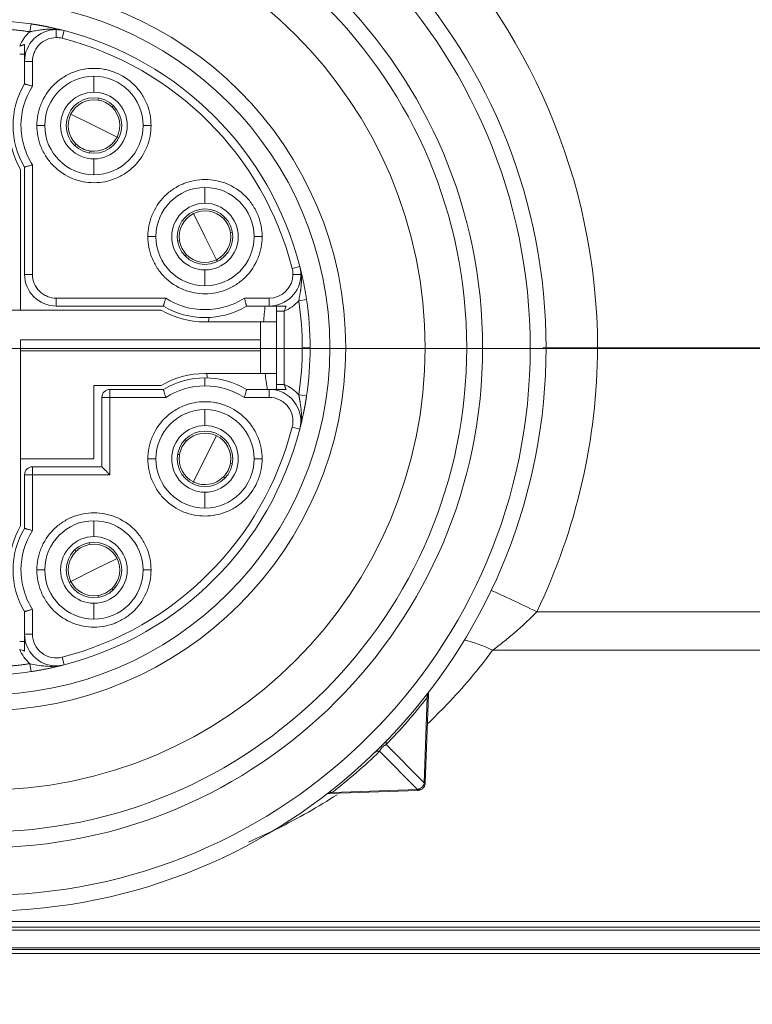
# Model space of a CAD drawing. Header units: millimetres. Extents: x 4 to 836, y 3 to 589.
# Tile 71 of 94: x 680 to 689, y 279 to 292. Entities that reach past the tile are written whole.
import ezdxf

# ---------------------------------------------------------------- set-up
doc = ezdxf.new("R2010")
doc.units = ezdxf.units.MM
doc.layers.add('1', color=7, linetype='Continuous', true_color=0xffffff)
doc.styles.add('ideas_simplex', font='simplex.shx')
doc.dimstyles.get("Standard").update_dxf_attribs({"dimtxt": 0.18, "dimasz": 0.18, "dimexe": 0.18, "dimexo": 0.0625, "dimgap": 0.09, "dimtad": 0, "dimtih": 1, "dimtoh": 1, "dimdec": 4, "dimzin": 0, "dimdsep": 46, "dimtxsty": 'Standard', "dimcen": 0.09, "dimadec": 0, "dimazin": 0, "dimtfac": 1, "dimtdec": 4, "dimtofl": 0, "dimtmove": 0, "dimatfit": 3, "dimfxl": 1, "dimtolj": 1, "dimtzin": 0, "dimarcsym": 0})

# ---------------------------------------------------------------- blocks, each defined once
blk = doc.blocks.new('_U4')
at = {"layer": '1', "color": 152, "lineweight": 13}
for p, q in [((662.77827, 368.0743), (638.042198, 368.0743)), ((697.266686, 287.698936), (638.042198, 287.698936))]:
    blk.add_line(p, q, dxfattribs=at)
at = {"layer": '1', "color": 27, "lineweight": 13}
blk.add_line((640.042198, 368.0743), (640.042198, 287.698936), dxfattribs=at)
at = {"layer": '1', "color": 87, "lineweight": 25}
for p, q in [((638.542198, 336.474118), (632.917198, 336.474118)), ((632.917198, 336.474118), (632.917198, 334.974118)), ((638.542198, 334.974118), (638.542198, 336.474118)), ((632.917198, 320.799118), (632.917198, 319.299118)), ((638.542198, 319.299118), (638.542198, 320.799118)), ((632.917198, 319.299118), (638.542198, 319.299118))]:
    blk.add_line(p, q, dxfattribs=at)
at = {"layer": '1', "color": 27, "lineweight": 18}
for points in [[(640.042198, 368.0743), (640.571179, 365.074302), (639.513217, 365.074298)], [(640.042198, 287.698936), (639.513217, 290.698934), (640.571179, 290.698938)]]:
    blk.add_solid(points, dxfattribs=at)
at = {"layer": '1', "color": 87, "linetype": 'Continuous', "lineweight": 25, "char_height": 3, "attachment_point": 7, "rotation": 90, "line_spacing_factor": 1.204819, "style": 'ideas_simplex'}
for s, insert in [('\\W1.1559;3.164', (638.388698, 320.746618)), ('\\W1.1919;80,4', (631.076198, 322.231618))]:
    blk.add_mtext(s, dxfattribs=dict(at, insert=insert))
blk = doc.blocks.new('_U14')
at = {"layer": '1', "color": 152, "lineweight": 13}
for p, q in [((679.277416, 285.207013), (679.277416, 255.914182)), ((699.766686, 285.198936), (699.766686, 255.914182))]:
    blk.add_line(p, q, dxfattribs=at)
at = {"layer": '1', "color": 87, "lineweight": 25}
for p, q in [((683.919551, 265.039182), (682.419551, 265.039182)), ((682.419551, 265.039182), (682.419551, 259.414182)), ((696.624551, 265.039182), (695.124551, 265.039182)), ((696.624551, 259.414182), (696.624551, 265.039182)), ((682.419551, 259.414182), (683.919551, 259.414182)), ((695.124551, 259.414182), (696.624551, 259.414182))]:
    blk.add_line(p, q, dxfattribs=at)
at = {"layer": '1', "color": 27, "lineweight": 13}
blk.add_line((679.277416, 257.914182), (699.766686, 257.914182), dxfattribs=at)
at = {"layer": '1', "color": 27, "lineweight": 18}
for points in [[(679.277416, 257.914182), (682.277414, 258.443163), (682.277418, 257.385201)], [(699.766686, 257.914182), (696.766688, 257.385201), (696.766684, 258.443163)]]:
    blk.add_solid(points, dxfattribs=at)
at = {"layer": '1', "color": 87, "linetype": 'Continuous', "lineweight": 25, "char_height": 3, "attachment_point": 7, "line_spacing_factor": 1.204819, "style": 'ideas_simplex'}
for s, insert in [('\\W1.2097;20,5', (683.891051, 267.174182)), ('\\W1.2097;.807', (683.891051, 259.861682))]:
    blk.add_mtext(s, dxfattribs=dict(at, insert=insert))

msp = doc.modelspace()

# ---------------------------------------------------------------- linework, layer by layer
at = {"layer": '1', "color": 163, "linetype": 'Continuous', "lineweight": 18}
for p, q in [((679.884, 291.787), (679.869, 291.688)), ((679.802, 291.315), (679.802, 291.031)), ((679.802, 289.983), (679.802, 288.632)), ((680.202, 288.232), (681.553, 288.232)), ((682.602, 288.232), (682.886, 288.232)), ((683.358, 288.314), (683.259, 288.299)), ((682.977, 288.17), (682.977, 287.244)), ((683.077, 288.17), (682.977, 288.17)), ((683.077, 287.244), (682.977, 287.244)), ((680.777, 287.082), (680.777, 286.207)), ((681.553, 287.182), (680.877, 287.182)), ((682.886, 287.182), (682.602, 287.182)), ((683.358, 287.1), (683.259, 287.115)), ((679.802, 286.107), (679.802, 285.431)), ((680.777, 286.207), (679.902, 286.207)), ((679.802, 284.383), (679.802, 284.099)), ((679.884, 283.627), (679.869, 283.726))]:
    msp.add_line(p, q, dxfattribs=at)
at = {"layer": '1', "color": 163, "linetype": 'Continuous', "lineweight": 13}
for p, q in [((680.202, 291.715), (680.202, 291.615)), ((680.302, 291.703), (680.277, 291.606)), ((679.802, 291.315), (679.902, 291.315)), ((679.902, 291.315), (679.902, 291.003)), ((680.677, 290.927), (680.677, 291.127)), ((679.957, 290.507), (680.057, 290.507)), ((681.397, 290.507), (681.297, 290.507)), ((680.677, 290.087), (680.677, 289.887)), ((679.902, 290.011), (679.902, 288.632)), ((682.077, 289.527), (682.077, 289.727)), ((681.357, 289.107), (681.457, 289.107)), ((682.797, 289.107), (682.697, 289.107)), ((683.273, 288.731), (683.176, 288.707)), ((679.802, 288.632), (679.902, 288.632)), ((682.077, 288.687), (682.077, 288.487)), ((683.286, 288.632), (683.186, 288.632)), ((683.29, 288.632), (683.286, 288.632)), ((680.202, 288.332), (680.202, 288.232)), ((680.202, 288.332), (681.582, 288.332)), ((682.573, 288.332), (682.886, 288.332)), ((682.886, 288.232), (682.886, 288.332)), ((683.077, 288.17), (683.077, 287.244)), ((683.402, 287.707), (683.303, 287.707)), ((682.077, 287.327), (682.077, 287.227)), ((680.877, 287.082), (680.777, 287.082)), ((680.877, 287.182), (680.877, 287.082)), ((681.582, 287.082), (680.877, 287.082)), ((680.877, 287.082), (680.877, 286.107)), ((682.886, 287.082), (682.573, 287.082)), ((682.886, 287.182), (682.886, 287.082)), ((682.077, 286.727), (682.077, 286.927)), ((683.273, 286.683), (683.176, 286.708)), ((681.357, 286.307), (681.457, 286.307)), ((682.797, 286.307), (682.697, 286.307)), ((679.902, 286.107), (679.802, 286.107)), ((679.902, 286.207), (679.902, 286.107)), ((680.877, 286.107), (679.902, 286.107)), ((679.902, 286.107), (679.902, 285.403)), ((682.077, 285.887), (682.077, 285.687)), ((680.677, 285.327), (680.677, 285.527)), ((679.957, 284.907), (680.057, 284.907)), ((681.397, 284.907), (681.297, 284.907)), ((680.677, 284.487), (680.677, 284.287)), ((679.902, 284.411), (679.902, 284.099)), ((679.802, 284.099), (679.902, 284.099)), ((680.302, 283.711), (680.277, 283.808))]:
    msp.add_line(p, q, dxfattribs=at)
at = {"layer": '1', "color": 30, "linetype": 'Continuous', "lineweight": 13}
for p, q in [((680.677, 290.507), (680.387, 290.652)), ((680.677, 290.507), (680.968, 290.362)), ((682.077, 289.107), (681.932, 289.398)), ((682.077, 289.107), (682.223, 288.816)), ((682.077, 286.307), (682.223, 286.598)), ((682.077, 286.307), (681.932, 286.016)), ((680.677, 284.907), (680.968, 285.052)), ((680.677, 284.907), (680.387, 284.762))]:
    msp.add_line(p, q, dxfattribs=at)
at = {"layer": '1', "color": 30, "linetype": 'Continuous', "lineweight": 18}
for p, q in [((680.968, 290.362), (680.99, 290.35)), ((682.223, 288.816), (682.234, 288.794)), ((681.932, 286.016), (681.921, 285.994)), ((680.387, 284.762), (680.364, 284.75))]:
    msp.add_line(p, q, dxfattribs=at)
at = {"layer": '1', "color": 4, "linetype": 'Continuous', "lineweight": 18}
for p, q in [((679.752, 289.952), (679.752, 288.182)), ((681.523, 288.182), (679.177, 288.182)), ((682.777, 288.032), (682.077, 288.032)), ((682.977, 288.032), (682.777, 288.032)), ((682.777, 287.807), (682.777, 288.032)), ((679.752, 285.462), (679.752, 287.807)), ((679.752, 287.807), (682.777, 287.807)), ((682.777, 287.667), (682.777, 287.807)), ((679.752, 287.667), (682.777, 287.667)), ((682.777, 287.667), (682.777, 287.382)), ((682.777, 287.382), (682.077, 287.382)), ((682.777, 287.382), (682.977, 287.382)), ((680.677, 287.232), (680.677, 286.307)), ((681.523, 287.232), (680.677, 287.232)), ((680.677, 286.307), (679.752, 286.307))]:
    msp.add_line(p, q, dxfattribs=at)
at = {"layer": '1', "color": 27, "linetype": 'Continuous', "lineweight": 18}
for p, q in [((687.027, 287.707), (692.027, 287.707)), ((684.893, 283.335), (684.854, 282.226)), ((684.759, 282.13), (683.65, 282.092)), ((684.763, 282.131), (684.759, 282.13)), ((684.854, 282.226), (684.854, 282.221)), ((707.79, 280.407), (671.265, 280.407))]:
    msp.add_line(p, q, dxfattribs=at)
at = {"layer": '1', "color": 27, "linetype": 'Continuous', "lineweight": 13}
for p, q in [((686.261, 284.381), (692.794, 284.381)), ((693.351, 283.895), (685.703, 283.895)), ((684.842, 282.226), (684.88, 283.302)), ((684.758, 282.142), (684.279, 282.622)), ((684.362, 282.706), (684.842, 282.226)), ((683.682, 282.105), (684.758, 282.142)), ((684.759, 282.13), (684.758, 282.142)), ((684.854, 282.226), (684.842, 282.226)), ((671.265, 280.476), (707.79, 280.476))]:
    msp.add_line(p, q, dxfattribs=at)
at = {"layer": '1', "color": 18, "linetype": 'Continuous', "lineweight": 18}
msp.add_line((706.277, 280.367), (672.777, 280.367), dxfattribs=at)
at = {"layer": '1', "color": 252, "linetype": 'Continuous', "lineweight": 18}
for p, q in [((706.277, 280.148), (672.777, 280.148)), ((710.027, 280.074), (669.027, 280.074)), ((672.268, 280.127), (706.787, 280.127))]:
    msp.add_line(p, q, dxfattribs=at)
at = {"layer": '1', "color": 27, "linetype": 'Continuous', "lineweight": 13}
msp.add_circle((679.277, 287.707), 6.9, dxfattribs=at)
at = {"layer": '1', "color": 27, "linetype": 'Continuous', "lineweight": 18}
for radius in [6.3, 6.1, 5.575, 4.575, 4.375]:
    msp.add_circle((679.277, 287.707), radius, dxfattribs=at)
at = {"layer": '1', "color": 27, "linetype": 'Continuous', "lineweight": 13}
for centre, start, end in [((679.277, 287.672), 0.258, 179.742), ((679.277, 287.742), 334.2982, 359.742)]:
    msp.add_arc(centre, 7.75, start, end, dxfattribs=at)
at = {"layer": '1', "color": 27, "linetype": 'Continuous', "lineweight": 18}
for centre, radius, start, end in [((679.277, 287.707), 7.1, 189.6276, 170.3724), ((679.199, 287.71), 7.19, 315.8966, 322.1898), ((679.275, 287.785), 7.19, 307.8102, 314.1034), ((683.653, 282.002), 0.09, 92, 127.4858)]:
    msp.add_arc(centre, radius, start, end, dxfattribs=at)
at = {"layer": '1', "color": 163, "linetype": 'Continuous', "lineweight": 18}
for centre, radius, start, end in [((679.277, 287.707), 4.125, 81.5432, 90), ((680.202, 291.315), 0.4, 90, 180), ((680.202, 291.315), 0.4, 75.6218, 90), ((679.277, 287.707), 4.125, 14.3782, 75.6218), ((680.677, 290.507), 0.62, 90, 180), ((680.677, 290.507), 0.62, 0, 90), ((680.677, 290.507), 1.02, 149.0753, 210.9247), ((680.677, 290.507), 0.42, 90, 270), ((680.677, 290.507), 0.42, 270, 90), ((680.677, 290.507), 0.35, 90, 270), ((680.677, 290.507), 0.35, 270, 90), ((680.677, 290.507), 0.62, 180, 270), ((680.677, 290.507), 0.62, 270, 0), ((682.077, 289.107), 0.62, 90, 180), ((682.077, 289.107), 0.62, 0, 90), ((682.077, 289.107), 0.42, 90, 270), ((682.077, 289.107), 0.35, 90, 270), ((682.077, 289.107), 0.42, 270, 90), ((682.077, 289.107), 0.35, 270, 90), ((682.077, 289.107), 0.62, 180, 270), ((682.077, 289.107), 0.62, 270, 0), ((682.886, 288.632), 0.4, 360, 14.3782), ((680.202, 288.632), 0.4, 180, 270), ((682.886, 288.632), 0.4, 270, 360), ((682.077, 289.107), 1.02, 239.0753, 300.9247), ((679.277, 287.707), 4.125, 0, 8.4568), ((679.277, 287.707), 4.125, 351.5432, 0), ((682.077, 286.307), 1.02, 90, 120.9247), ((682.077, 286.307), 1.02, 59.0753, 90), ((680.877, 287.082), 0.1, 90, 180), ((682.886, 286.782), 0.4, 345.6218, 90), ((682.077, 286.307), 0.62, 90, 180), ((682.077, 286.307), 0.62, 0, 90), ((682.077, 286.307), 0.42, 90, 270), ((682.077, 286.307), 0.42, 270, 90), ((679.277, 287.707), 4.125, 284.3782, 345.6218), ((682.077, 286.307), 0.35, 90, 270), ((682.077, 286.307), 0.35, 270, 90), ((682.077, 286.307), 0.62, 180, 270), ((682.077, 286.307), 0.62, 270, 0), ((679.902, 286.107), 0.1, 90, 180), ((680.677, 284.907), 0.62, 90, 180), ((680.677, 284.907), 0.62, 0, 90), ((680.677, 284.907), 1.02, 149.0753, 210.9247), ((680.677, 284.907), 0.42, 90, 270), ((680.677, 284.907), 0.35, 90, 270), ((680.677, 284.907), 0.42, 270, 90), ((680.677, 284.907), 0.35, 270, 90), ((680.677, 284.907), 0.62, 180, 270), ((680.677, 284.907), 0.62, 270, 0), ((680.202, 284.099), 0.4, 180, 270), ((679.277, 287.707), 4.125, 270, 278.4568), ((680.202, 284.099), 0.4, 270, 284.3782)]:
    msp.add_arc(centre, radius, start, end, dxfattribs=at)
at = {"layer": '1', "color": 163, "linetype": 'Continuous', "lineweight": 13}
for centre, radius, start, end in [((679.277, 287.707), 4.025, 14.3782, 75.6218), ((682.886, 288.632), 0.3, 0, 14.3782), ((682.886, 288.632), 0.3, 270, 0), ((679.277, 287.707), 4.025, 284.3782, 345.6218), ((680.202, 284.099), 0.3, 180, 284.3782)]:
    msp.add_arc(centre, radius, start, end, dxfattribs=at)
at = {"layer": '1', "color": 30, "linetype": 'Continuous', "lineweight": 18}
for centre, start, end in [((680.677, 290.507), 81.3552, 153.4349), ((680.677, 290.507), 45.5147, 81.3552), ((680.677, 290.507), 333.4349, 45.5147), ((680.677, 290.507), 153.4349, 225.5147), ((680.677, 290.507), 261.3552, 333.4349), ((680.677, 290.507), 225.5147, 261.3552), ((682.077, 289.107), 116.5651, 188.6448), ((682.077, 289.107), 44.4853, 116.5651), ((682.077, 289.107), 8.6448, 44.4853), ((682.077, 289.107), 296.5651, 8.6448), ((682.077, 289.107), 188.6448, 224.4853), ((682.077, 289.107), 224.4853, 296.5651), ((682.077, 286.307), 63.4349, 135.5147), ((682.077, 286.307), 351.3552, 63.4349), ((682.077, 286.307), 135.5147, 171.3552), ((682.077, 286.307), 171.3552, 243.4349), ((682.077, 286.307), 315.5147, 351.3552), ((682.077, 286.307), 243.4349, 315.5147), ((680.677, 284.907), 98.6448, 134.4853), ((680.677, 284.907), 26.5651, 98.6448), ((680.677, 284.907), 134.4853, 206.5651), ((680.677, 284.907), 314.4853, 26.5651), ((680.677, 284.907), 206.5651, 278.6448), ((680.677, 284.907), 278.6448, 314.4853)]:
    msp.add_arc(centre, 0.325, start, end, dxfattribs=at)
at = {"layer": '1', "color": 4, "linetype": 'Continuous', "lineweight": 18}
for centre, start, end in [((680.702, 290.507), 180, 210.2726), ((682.077, 289.132), 239.7274, 270), ((682.077, 286.282), 90, 120.2726), ((680.702, 284.907), 149.7274, 180)]:
    msp.add_arc(centre, 1.1, start, end, dxfattribs=at)
at = {"layer": '1', "color": 252, "linetype": 'Continuous', "lineweight": 13}
for centre, major_axis, start_param, end_param in [((689.527, 287.805), (6.719, 0), 3.050879, 3.093683), ((689.527, 287.593), (-7.432, 0), 6.188839, 6.199639), ((689.527, 287.593), (-7.432, 0), 0.040252, 0.050756), ((689.527, 287.805), (6.719, 0), 3.230637, 3.274129)]:
    msp.add_ellipse(centre, major_axis=major_axis, ratio=0.707107, start_param=start_param, end_param=end_param, dxfattribs=at)
at = {"layer": '1', "color": 27, "linetype": 'Continuous', "lineweight": 13}
for centre, major_axis, ratio, start_param, end_param in [((686.261, 284.346), (-0.901, 0.434), 0.03145, 4.727525, 5.420037), ((685.703, 283.375), (-0.829, 0.559), 0.4511, 5.007623, 5.430731), ((684.958, 283.299), (0.0711, -0.0552), 0.715373, 3.141593, 3.93125), ((684.44, 282.703), (0.0646, -0.0626), 0.761043, 3.141593, 4.012464), ((684.281, 282.544), (-0.0626, 0.0646), 0.761043, 5.412314, 6.283185), ((684.764, 282.221), (-0.0831, -0.0572), 0.69717, 1.06499, 1.422379), ((684.76, 282.22), (0.0031, -0.0899), 0.472389, 0, 0.737033), ((684.764, 282.221), (-0.0572, -0.0831), 0.69717, 1.719214, 2.076602), ((684.764, 282.224), (-0.0899, 0.0031), 0.472389, 2.40456, 3.141593), ((683.685, 282.027), (-0.0552, 0.0711), 0.715373, 5.493528, 6.283185)]:
    msp.add_ellipse(centre, major_axis=major_axis, ratio=ratio, start_param=start_param, end_param=end_param, dxfattribs=at)
at = {"layer": '1', "color": 27, "linetype": 'Continuous', "lineweight": 18}
for start_param, end_param in [(3.141674, 3.542342), (3.542342, 3.761108)]:
    msp.add_ellipse((684.983, 283.331), major_axis=(0.0714, -0.0548), ratio=0.999998, start_param=start_param, end_param=end_param, dxfattribs=at)
at = {"layer": '1', "color": 163, "linetype": 'Continuous', "lineweight": 13}
for points, weights in [([(679.277, 291.732), (679.476, 291.732), (679.673, 291.717), (679.869, 291.688)], [1, 0.998185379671, 0.998185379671, 1]), ([(679.869, 283.726), (679.476, 283.667), (679.079, 283.667), (678.685, 283.726)], [1, 0.9927513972, 0.9927513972, 1])]:
    msp.add_rational_spline(points, weights, degree=3, dxfattribs=at)
at = {"layer": '1', "color": 163, "linetype": 'Continuous', "lineweight": 18}
for points in [[(679.741, 291.507), (679.77, 291.577), (679.813, 291.638), (679.869, 291.688)], [(680.277, 291.606), (680.252, 291.612), (680.228, 291.615), (680.202, 291.615)], [(679.741, 291.407), (679.762, 291.407), (679.782, 291.407), (679.802, 291.407)], [(682.977, 288.232), (682.977, 288.212), (682.977, 288.191), (682.977, 288.17)], [(683.259, 288.299), (683.208, 288.242), (683.148, 288.199), (683.077, 288.17)], [(683.077, 288.17), (683.084, 288.191), (683.091, 288.211), (683.099, 288.232)], [(683.259, 288.299), (683.288, 288.103), (683.303, 287.905), (683.303, 287.707)], [(683.303, 287.707), (683.303, 287.509), (683.288, 287.311), (683.259, 287.115)], [(682.077, 287.227), (681.898, 287.226), (681.733, 287.178), (681.582, 287.082)], [(682.573, 287.082), (682.422, 287.178), (682.257, 287.226), (682.077, 287.227)], [(682.977, 287.244), (682.977, 287.223), (682.977, 287.202), (682.977, 287.182)], [(683.077, 287.244), (683.148, 287.215), (683.208, 287.172), (683.259, 287.115)], [(679.802, 284.007), (679.782, 284.007), (679.762, 284.007), (679.741, 284.007)], [(679.741, 283.907), (679.761, 283.901), (679.782, 283.893), (679.802, 283.885)], [(679.869, 283.726), (679.813, 283.776), (679.77, 283.837), (679.741, 283.907)]]:
    msp.add_open_spline(points, degree=3, dxfattribs=at)
for points, knots in [([(679.869, 291.688), (679.869, 291.688), (679.869, 291.688), (679.869, 291.688), (679.87, 291.688), (679.87, 291.688), (679.87, 291.688), (679.871, 291.688), (679.872, 291.689), (679.874, 291.689), (679.879, 291.69), (679.89, 291.692), (679.911, 291.696), (679.943, 291.702), (679.982, 291.709), (680.017, 291.714), (680.047, 291.718), (680.071, 291.72), (680.097, 291.722), (680.123, 291.723), (680.149, 291.723), (680.176, 291.722), (680.193, 291.72), (680.202, 291.72)], [0, 0, 0, 0, 0.000099, 0.000198, 0.000396, 0.000793, 0.001585, 0.003173, 0.006351, 0.012728, 0.025558, 0.051524, 0.104681, 0.215836, 0.333193, 0.456482, 0.529109, 0.603421, 0.679607, 0.75758, 0.837106, 0.917976, 1, 1, 1, 1]), ([(679.884, 291.787), (679.887, 291.787), (679.894, 291.786), (679.904, 291.784), (679.913, 291.783), (679.923, 291.781), (679.933, 291.78), (679.943, 291.778), (679.953, 291.776), (679.963, 291.775), (679.974, 291.773), (679.984, 291.771), (679.994, 291.769), (680.004, 291.767), (680.014, 291.766), (680.025, 291.764), (680.035, 291.762), (680.046, 291.76), (680.056, 291.758), (680.067, 291.756), (680.077, 291.754), (680.088, 291.752), (680.098, 291.749), (680.113, 291.747), (680.131, 291.743), (680.154, 291.738), (680.179, 291.732), (680.207, 291.726), (680.237, 291.719), (680.269, 291.711), (680.29, 291.706), (680.302, 291.703)], [0, 0, 0, 0, 0.020548, 0.041216, 0.062019, 0.082972, 0.104088, 0.125382, 0.146866, 0.168555, 0.19046, 0.212594, 0.23497, 0.257598, 0.28049, 0.303656, 0.327108, 0.350855, 0.374907, 0.399274, 0.423963, 0.448985, 0.474347, 0.500057, 0.551029, 0.608744, 0.673259, 0.744616, 0.822843, 0.907966, 1, 1, 1, 1]), ([(679.802, 291.529), (679.802, 291.491), (679.802, 291.455), (679.802, 291.402), (679.802, 291.385), (679.802, 291.35), (679.802, 291.333), (679.802, 291.315)], [0, 0, 0, 0, 0.5, 0.5, 0.75, 0.75, 1, 1, 1, 1]), ([(679.902, 291.003), (679.896, 291.005), (679.89, 291.007), (679.877, 291.01), (679.871, 291.012), (679.859, 291.015), (679.853, 291.017), (679.842, 291.02), (679.837, 291.022), (679.828, 291.024), (679.823, 291.025), (679.816, 291.027), (679.813, 291.028), (679.808, 291.03), (679.806, 291.03), (679.803, 291.031), (679.802, 291.031), (679.802, 291.031)], [0, 0, 0, 0, 0.125168, 0.125168, 0.250336, 0.250336, 0.375504, 0.375504, 0.500672, 0.500672, 0.62584, 0.62584, 0.751008, 0.751008, 0.876177, 0.876177, 1, 1, 1, 1]), ([(679.802, 289.983), (679.802, 289.983), (679.803, 289.983), (679.806, 289.984), (679.808, 289.984), (679.813, 289.986), (679.816, 289.987), (679.823, 289.989), (679.828, 289.99), (679.837, 289.992), (679.842, 289.994), (679.853, 289.997), (679.859, 289.999), (679.871, 290.002), (679.877, 290.004), (679.89, 290.008), (679.896, 290.009), (679.902, 290.011)], [0, 0, 0, 0, 0.120316, 0.120316, 0.245985, 0.245985, 0.371654, 0.371654, 0.497324, 0.497324, 0.622993, 0.622993, 0.748662, 0.748662, 0.874331, 0.874331, 1, 1, 1, 1]), ([(683.273, 288.731), (683.275, 288.724), (683.279, 288.71), (683.284, 288.689), (683.289, 288.668), (683.293, 288.649), (683.298, 288.631), (683.302, 288.613), (683.305, 288.597), (683.309, 288.581), (683.312, 288.566), (683.315, 288.552), (683.318, 288.537), (683.322, 288.519), (683.326, 288.5), (683.329, 288.481), (683.333, 288.461), (683.336, 288.442), (683.34, 288.424), (683.343, 288.405), (683.346, 288.386), (683.349, 288.368), (683.352, 288.35), (683.355, 288.332), (683.357, 288.32), (683.358, 288.314)], [0, 0, 0, 0, 0.059317, 0.115844, 0.169584, 0.220541, 0.268722, 0.314133, 0.356781, 0.396676, 0.43383, 0.468256, 0.499972, 0.546812, 0.592509, 0.637114, 0.680683, 0.723276, 0.764957, 0.805793, 0.845858, 0.885228, 0.923985, 0.962213, 1, 1, 1, 1]), ([(683.29, 288.632), (683.29, 288.627), (683.291, 288.618), (683.292, 288.605), (683.292, 288.591), (683.293, 288.578), (683.293, 288.565), (683.293, 288.552), (683.292, 288.539), (683.292, 288.526), (683.291, 288.513), (683.29, 288.501), (683.289, 288.488), (683.288, 288.476), (683.287, 288.464), (683.286, 288.455), (683.285, 288.45), (683.285, 288.447), (683.284, 288.441), (683.283, 288.434), (683.282, 288.426), (683.28, 288.415), (683.278, 288.403), (683.276, 288.389), (683.273, 288.373), (683.27, 288.356), (683.266, 288.338), (683.263, 288.319), (683.26, 288.306), (683.259, 288.299)], [0, 0, 0, 0, 0.041241, 0.08221, 0.122883, 0.163233, 0.203234, 0.242857, 0.282072, 0.320849, 0.359157, 0.396962, 0.434253, 0.471094, 0.507488, 0.543425, 0.547558, 0.557437, 0.573002, 0.594156, 0.620763, 0.652649, 0.689598, 0.731349, 0.777599, 0.827996, 0.882147, 0.939628, 1, 1, 1, 1]), ([(681.582, 288.332), (681.58, 288.326), (681.578, 288.319), (681.574, 288.307), (681.572, 288.3), (681.569, 288.288), (681.567, 288.283), (681.564, 288.272), (681.563, 288.267), (681.56, 288.257), (681.559, 288.253), (681.557, 288.246), (681.556, 288.242), (681.555, 288.237), (681.554, 288.235), (681.553, 288.233), (681.553, 288.232), (681.553, 288.232)], [0, 0, 0, 0, 0.12517, 0.12517, 0.25034, 0.25034, 0.37551, 0.37551, 0.500679, 0.500679, 0.625849, 0.625849, 0.751019, 0.751019, 0.876189, 0.876189, 1, 1, 1, 1]), ([(682.573, 288.332), (682.575, 288.326), (682.577, 288.319), (682.581, 288.307), (682.582, 288.3), (682.586, 288.288), (682.587, 288.283), (682.591, 288.272), (682.592, 288.267), (682.595, 288.257), (682.596, 288.253), (682.598, 288.246), (682.599, 288.242), (682.6, 288.237), (682.601, 288.235), (682.601, 288.233), (682.602, 288.232), (682.602, 288.232)], [0, 0, 0, 0, 0.12517, 0.12517, 0.25034, 0.25034, 0.37551, 0.37551, 0.500679, 0.500679, 0.625849, 0.625849, 0.751019, 0.751019, 0.876189, 0.876189, 1, 1, 1, 1]), ([(683.099, 288.232), (683.062, 288.232), (683.026, 288.232), (682.973, 288.232), (682.955, 288.232), (682.92, 288.232), (682.903, 288.232), (682.886, 288.232)], [0, 0, 0, 0, 0.5, 0.5, 0.75, 0.75, 1, 1, 1, 1]), ([(681.582, 287.082), (681.58, 287.088), (681.578, 287.095), (681.574, 287.107), (681.572, 287.114), (681.569, 287.126), (681.567, 287.131), (681.564, 287.142), (681.563, 287.147), (681.56, 287.157), (681.559, 287.161), (681.557, 287.168), (681.556, 287.172), (681.555, 287.177), (681.554, 287.179), (681.553, 287.181), (681.553, 287.182), (681.553, 287.182)], [0, 0, 0, 0, 0.12517, 0.12517, 0.25034, 0.25034, 0.37551, 0.37551, 0.500679, 0.500679, 0.625849, 0.625849, 0.751019, 0.751019, 0.876189, 0.876189, 1, 1, 1, 1]), ([(682.573, 287.082), (682.575, 287.088), (682.577, 287.095), (682.581, 287.108), (682.582, 287.114), (682.586, 287.126), (682.587, 287.131), (682.591, 287.142), (682.592, 287.147), (682.595, 287.157), (682.596, 287.161), (682.598, 287.168), (682.599, 287.172), (682.6, 287.177), (682.601, 287.179), (682.601, 287.181), (682.602, 287.182), (682.602, 287.182)], [0, 0, 0, 0, 0.125168, 0.125168, 0.250336, 0.250336, 0.375504, 0.375504, 0.500672, 0.500672, 0.62584, 0.62584, 0.751008, 0.751008, 0.876177, 0.876177, 1, 1, 1, 1]), ([(683.099, 287.182), (683.062, 287.182), (683.026, 287.182), (682.973, 287.182), (682.955, 287.182), (682.92, 287.182), (682.903, 287.182), (682.886, 287.182)], [0, 0, 0, 0, 0.5, 0.5, 0.75, 0.75, 1, 1, 1, 1]), ([(683.358, 287.1), (683.357, 287.097), (683.356, 287.091), (683.355, 287.081), (683.353, 287.071), (683.352, 287.061), (683.35, 287.051), (683.348, 287.041), (683.347, 287.031), (683.345, 287.021), (683.343, 287.011), (683.342, 287.001), (683.34, 286.991), (683.338, 286.98), (683.336, 286.97), (683.334, 286.96), (683.332, 286.949), (683.33, 286.939), (683.328, 286.928), (683.326, 286.918), (683.324, 286.907), (683.322, 286.897), (683.32, 286.886), (683.317, 286.872), (683.313, 286.854), (683.308, 286.83), (683.303, 286.805), (683.296, 286.778), (683.289, 286.748), (683.282, 286.716), (683.276, 286.694), (683.273, 286.683)], [0, 0, 0, 0, 0.020548, 0.041216, 0.062019, 0.082972, 0.104088, 0.125381, 0.146866, 0.168555, 0.19046, 0.212594, 0.23497, 0.257598, 0.28049, 0.303656, 0.327108, 0.350855, 0.374907, 0.399274, 0.423963, 0.448985, 0.474347, 0.500057, 0.551029, 0.608744, 0.673259, 0.744616, 0.822843, 0.907966, 1, 1, 1, 1]), ([(679.902, 285.403), (679.896, 285.405), (679.89, 285.407), (679.877, 285.41), (679.871, 285.412), (679.859, 285.415), (679.853, 285.417), (679.842, 285.42), (679.837, 285.422), (679.828, 285.424), (679.823, 285.425), (679.816, 285.427), (679.813, 285.428), (679.808, 285.43), (679.806, 285.43), (679.803, 285.431), (679.802, 285.431), (679.802, 285.431)], [0, 0, 0, 0, 0.125168, 0.125168, 0.250336, 0.250336, 0.375504, 0.375504, 0.500672, 0.500672, 0.62584, 0.62584, 0.751008, 0.751008, 0.876177, 0.876177, 1, 1, 1, 1]), ([(679.902, 284.411), (679.896, 284.409), (679.89, 284.408), (679.877, 284.404), (679.871, 284.402), (679.859, 284.399), (679.853, 284.397), (679.842, 284.394), (679.837, 284.392), (679.828, 284.39), (679.823, 284.389), (679.816, 284.387), (679.813, 284.386), (679.808, 284.384), (679.806, 284.384), (679.803, 284.383), (679.802, 284.383), (679.802, 284.383)], [0, 0, 0, 0, 0.125169, 0.125169, 0.250337, 0.250337, 0.375506, 0.375506, 0.500675, 0.500675, 0.625843, 0.625843, 0.751012, 0.751012, 0.876181, 0.876181, 1, 1, 1, 1]), ([(679.802, 284.099), (679.802, 284.064), (679.802, 284.03), (679.802, 283.977), (679.802, 283.959), (679.802, 283.922), (679.802, 283.904), (679.802, 283.885)], [0, 0, 0, 0, 0.5, 0.5, 0.75, 0.75, 1, 1, 1, 1]), ([(680.183, 283.693), (680.142, 283.691), (680.103, 283.692), (679.993, 283.701), (679.927, 283.715), (679.869, 283.726)], [0, 0, 0, 0, 0.335989, 0.335989, 1, 1, 1, 1]), ([(680.302, 283.711), (680.294, 283.709), (680.28, 283.706), (680.259, 283.701), (680.239, 283.696), (680.22, 283.691), (680.201, 283.687), (680.184, 283.683), (680.167, 283.679), (680.151, 283.676), (680.136, 283.672), (680.122, 283.669), (680.107, 283.666), (680.09, 283.663), (680.07, 283.659), (680.051, 283.655), (680.032, 283.652), (680.013, 283.648), (679.994, 283.645), (679.975, 283.641), (679.957, 283.638), (679.938, 283.635), (679.92, 283.632), (679.902, 283.63), (679.89, 283.628), (679.884, 283.627)], [0, 0, 0, 0, 0.059317, 0.115844, 0.169584, 0.220541, 0.268722, 0.314133, 0.356781, 0.396676, 0.43383, 0.468256, 0.499972, 0.546812, 0.592509, 0.637114, 0.680683, 0.723276, 0.764957, 0.805793, 0.845858, 0.885228, 0.923985, 0.962213, 1, 1, 1, 1])]:
    msp.add_open_spline(points, degree=3, knots=knots, dxfattribs=at)
at = {"layer": '1', "color": 163, "linetype": 'Continuous', "lineweight": 13}
for points, knots in [([(680.202, 291.615), (680.12, 291.615), (680.048, 291.584), (679.976, 291.513), (679.957, 291.49), (679.941, 291.463), (679.932, 291.445), (679.927, 291.435), (679.909, 291.391), (679.902, 291.354), (679.902, 291.315)], [0, 0, 0, 0, 0.5, 0.5, 0.625, 0.6875, 0.6875, 0.75, 0.75, 1, 1, 1, 1]), ([(679.957, 290.507), (679.957, 290.553), (679.964, 290.62), (679.98, 290.686), (679.992, 290.729), (679.999, 290.749), (680.044, 290.864), (680.098, 290.946), (680.203, 291.051), (680.26, 291.098), (680.323, 291.134), (680.367, 291.157), (680.391, 291.168), (680.497, 291.21), (680.586, 291.227), (680.723, 291.227), (680.79, 291.221), (680.856, 291.205), (680.9, 291.192), (680.919, 291.186), (681.035, 291.14), (681.116, 291.086), (681.222, 290.981), (681.268, 290.924), (681.305, 290.861), (681.327, 290.818), (681.338, 290.793), (681.381, 290.687), (681.397, 290.599), (681.397, 290.507)], [0, 0, 0, 0, 0.0625, 0.09375, 0.09375, 0.125, 0.125, 0.25, 0.25, 0.3125, 0.34375, 0.34375, 0.375, 0.375, 0.5, 0.5, 0.5625, 0.59375, 0.59375, 0.625, 0.625, 0.75, 0.75, 0.8125, 0.84375, 0.84375, 0.875, 0.875, 1, 1, 1, 1]), ([(679.902, 291.003), (679.806, 290.852), (679.758, 290.686), (679.757, 290.462), (679.761, 290.418), (679.773, 290.33), (679.784, 290.285), (679.82, 290.161), (679.856, 290.084), (679.902, 290.011)], [0, 0, 0, 0, 0.5, 0.5, 0.625, 0.625, 0.75, 0.75, 1, 1, 1, 1]), ([(681.397, 290.507), (681.397, 290.461), (681.391, 290.394), (681.375, 290.328), (681.363, 290.285), (681.356, 290.265), (681.31, 290.15), (681.257, 290.068), (681.152, 289.963), (681.095, 289.917), (681.032, 289.88), (680.988, 289.857), (680.964, 289.846), (680.858, 289.804), (680.769, 289.787), (680.632, 289.787), (680.564, 289.793), (680.499, 289.809), (680.455, 289.822), (680.435, 289.828), (680.32, 289.874), (680.238, 289.928), (680.133, 290.033), (680.087, 290.09), (680.05, 290.153), (680.027, 290.196), (680.016, 290.221), (679.974, 290.327), (679.957, 290.415), (679.957, 290.507)], [0, 0, 0, 0, 0.0625, 0.09375, 0.09375, 0.125, 0.125, 0.25, 0.25, 0.3125, 0.34375, 0.34375, 0.375, 0.375, 0.5, 0.5, 0.5625, 0.59375, 0.59375, 0.625, 0.625, 0.75, 0.75, 0.8125, 0.84375, 0.84375, 0.875, 0.875, 1, 1, 1, 1]), ([(681.357, 289.107), (681.357, 289.153), (681.364, 289.22), (681.38, 289.286), (681.392, 289.329), (681.399, 289.349), (681.444, 289.464), (681.498, 289.546), (681.603, 289.651), (681.66, 289.698), (681.723, 289.734), (681.767, 289.757), (681.791, 289.768), (681.897, 289.81), (681.986, 289.827), (682.123, 289.827), (682.19, 289.821), (682.256, 289.805), (682.3, 289.792), (682.319, 289.786), (682.435, 289.74), (682.516, 289.686), (682.622, 289.581), (682.668, 289.524), (682.705, 289.461), (682.727, 289.418), (682.738, 289.393), (682.781, 289.287), (682.797, 289.199), (682.797, 289.107)], [0, 0, 0, 0, 0.0625, 0.09375, 0.09375, 0.125, 0.125, 0.25, 0.25, 0.3125, 0.34375, 0.34375, 0.375, 0.375, 0.5, 0.5, 0.5625, 0.59375, 0.59375, 0.625, 0.625, 0.75, 0.75, 0.8125, 0.84375, 0.84375, 0.875, 0.875, 1, 1, 1, 1]), ([(682.797, 289.107), (682.797, 289.061), (682.791, 288.994), (682.775, 288.928), (682.763, 288.885), (682.756, 288.865), (682.71, 288.75), (682.657, 288.668), (682.552, 288.563), (682.495, 288.517), (682.432, 288.48), (682.388, 288.457), (682.364, 288.446), (682.258, 288.404), (682.169, 288.387), (682.032, 288.387), (681.964, 288.393), (681.899, 288.409), (681.855, 288.422), (681.835, 288.428), (681.72, 288.474), (681.638, 288.528), (681.533, 288.633), (681.487, 288.69), (681.45, 288.753), (681.427, 288.796), (681.416, 288.821), (681.374, 288.927), (681.357, 289.015), (681.357, 289.107)], [0, 0, 0, 0, 0.0625, 0.09375, 0.09375, 0.125, 0.125, 0.25, 0.25, 0.3125, 0.34375, 0.34375, 0.375, 0.375, 0.5, 0.5, 0.5625, 0.59375, 0.59375, 0.625, 0.625, 0.75, 0.75, 0.8125, 0.84375, 0.84375, 0.875, 0.875, 1, 1, 1, 1]), ([(679.902, 288.632), (679.902, 288.55), (679.933, 288.477), (680.005, 288.405), (680.028, 288.386), (680.054, 288.371), (680.073, 288.361), (680.083, 288.357), (680.127, 288.339), (680.164, 288.332), (680.202, 288.332)], [0, 0, 0, 0, 0.5, 0.5, 0.625, 0.6875, 0.6875, 0.75, 0.75, 1, 1, 1, 1]), ([(681.582, 288.332), (681.733, 288.235), (681.899, 288.187), (682.122, 288.187), (682.166, 288.19), (682.254, 288.203), (682.3, 288.213), (682.423, 288.25), (682.501, 288.286), (682.573, 288.332)], [0, 0, 0, 0, 0.5, 0.5, 0.625, 0.625, 0.75, 0.75, 1, 1, 1, 1]), ([(683.176, 286.708), (683.188, 286.752), (683.188, 286.799), (683.171, 286.887), (683.15, 286.93), (683.095, 287.002), (683.059, 287.031), (682.977, 287.072), (682.933, 287.082), (682.886, 287.082)], [0, 0, 0, 0, 0.25, 0.25, 0.5, 0.5, 0.75, 0.75, 1, 1, 1, 1]), ([(681.357, 286.307), (681.357, 286.353), (681.364, 286.42), (681.38, 286.486), (681.392, 286.529), (681.399, 286.549), (681.444, 286.664), (681.498, 286.746), (681.603, 286.851), (681.66, 286.898), (681.723, 286.934), (681.767, 286.957), (681.791, 286.968), (681.897, 287.01), (681.986, 287.027), (682.123, 287.027), (682.19, 287.021), (682.256, 287.005), (682.3, 286.992), (682.319, 286.986), (682.435, 286.94), (682.516, 286.886), (682.622, 286.781), (682.668, 286.724), (682.705, 286.661), (682.727, 286.618), (682.738, 286.593), (682.781, 286.487), (682.797, 286.399), (682.797, 286.307)], [0, 0, 0, 0, 0.0625, 0.09375, 0.09375, 0.125, 0.125, 0.25, 0.25, 0.3125, 0.34375, 0.34375, 0.375, 0.375, 0.5, 0.5, 0.5625, 0.59375, 0.59375, 0.625, 0.625, 0.75, 0.75, 0.8125, 0.84375, 0.84375, 0.875, 0.875, 1, 1, 1, 1]), ([(682.797, 286.307), (682.797, 286.261), (682.791, 286.194), (682.775, 286.128), (682.763, 286.085), (682.756, 286.065), (682.71, 285.95), (682.657, 285.868), (682.552, 285.763), (682.495, 285.717), (682.432, 285.68), (682.388, 285.657), (682.364, 285.646), (682.258, 285.604), (682.169, 285.587), (682.032, 285.587), (681.964, 285.593), (681.899, 285.609), (681.855, 285.622), (681.835, 285.628), (681.72, 285.674), (681.638, 285.728), (681.533, 285.833), (681.487, 285.89), (681.45, 285.953), (681.427, 285.996), (681.416, 286.021), (681.374, 286.127), (681.357, 286.215), (681.357, 286.307)], [0, 0, 0, 0, 0.0625, 0.09375, 0.09375, 0.125, 0.125, 0.25, 0.25, 0.3125, 0.34375, 0.34375, 0.375, 0.375, 0.5, 0.5, 0.5625, 0.59375, 0.59375, 0.625, 0.625, 0.75, 0.75, 0.8125, 0.84375, 0.84375, 0.875, 0.875, 1, 1, 1, 1]), ([(679.957, 284.907), (679.957, 284.953), (679.964, 285.02), (679.98, 285.086), (679.992, 285.129), (679.999, 285.149), (680.044, 285.264), (680.098, 285.346), (680.203, 285.451), (680.26, 285.498), (680.323, 285.534), (680.367, 285.557), (680.391, 285.568), (680.497, 285.61), (680.586, 285.627), (680.723, 285.627), (680.79, 285.621), (680.856, 285.605), (680.9, 285.592), (680.919, 285.586), (681.035, 285.54), (681.116, 285.486), (681.222, 285.381), (681.268, 285.324), (681.305, 285.261), (681.327, 285.218), (681.338, 285.193), (681.381, 285.087), (681.397, 284.999), (681.397, 284.907)], [0, 0, 0, 0, 0.0625, 0.09375, 0.09375, 0.125, 0.125, 0.25, 0.25, 0.3125, 0.34375, 0.34375, 0.375, 0.375, 0.5, 0.5, 0.5625, 0.59375, 0.59375, 0.625, 0.625, 0.75, 0.75, 0.8125, 0.84375, 0.84375, 0.875, 0.875, 1, 1, 1, 1]), ([(679.902, 285.403), (679.806, 285.252), (679.758, 285.086), (679.757, 284.862), (679.761, 284.818), (679.773, 284.73), (679.784, 284.685), (679.82, 284.561), (679.856, 284.484), (679.902, 284.411)], [0, 0, 0, 0, 0.5, 0.5, 0.625, 0.625, 0.75, 0.75, 1, 1, 1, 1]), ([(681.397, 284.907), (681.397, 284.861), (681.391, 284.794), (681.375, 284.728), (681.363, 284.685), (681.356, 284.665), (681.31, 284.55), (681.257, 284.468), (681.152, 284.363), (681.095, 284.317), (681.032, 284.28), (680.988, 284.257), (680.964, 284.246), (680.858, 284.204), (680.769, 284.187), (680.632, 284.187), (680.564, 284.193), (680.499, 284.209), (680.455, 284.222), (680.435, 284.228), (680.32, 284.274), (680.238, 284.328), (680.133, 284.433), (680.087, 284.49), (680.05, 284.553), (680.027, 284.596), (680.016, 284.621), (679.974, 284.727), (679.957, 284.815), (679.957, 284.907)], [0, 0, 0, 0, 0.0625, 0.09375, 0.09375, 0.125, 0.125, 0.25, 0.25, 0.3125, 0.34375, 0.34375, 0.375, 0.375, 0.5, 0.5, 0.5625, 0.59375, 0.59375, 0.625, 0.625, 0.75, 0.75, 0.8125, 0.84375, 0.84375, 0.875, 0.875, 1, 1, 1, 1])]:
    msp.add_open_spline(points, degree=3, knots=knots, dxfattribs=at)
at = {"layer": '1', "color": 163, "linetype": 'Continuous', "lineweight": 18}
for points, weights in [([(679.802, 291.529), (679.782, 291.521), (679.761, 291.513), (679.741, 291.507)], [0.999999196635, 0.999999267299, 0.999999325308, 0.999999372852]), ([(683.099, 287.182), (683.091, 287.203), (683.084, 287.223), (683.077, 287.244)], [0.999999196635, 0.999999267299, 0.999999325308, 0.999999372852]), ([(680.877, 286.107), (680.819, 286.166), (680.777, 286.207), (680.777, 286.207)], [1, 0.804764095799, 0.804737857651, 0.999921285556])]:
    msp.add_rational_spline(points, weights, degree=3, dxfattribs=at)
at = {"layer": '1', "color": 30, "linetype": 'Continuous', "lineweight": 18}
for points in [[(680.726, 290.828), (680.729, 290.835), (680.733, 290.841), (680.736, 290.847)], [(680.916, 290.761), (680.913, 290.754), (680.909, 290.746), (680.905, 290.739)], [(680.438, 290.253), (680.442, 290.26), (680.446, 290.268), (680.45, 290.275)], [(680.629, 290.186), (680.625, 290.179), (680.622, 290.173), (680.619, 290.167)], [(682.309, 289.335), (682.316, 289.338), (682.322, 289.341), (682.329, 289.344)], [(682.416, 289.165), (682.41, 289.162), (682.405, 289.159), (682.399, 289.156)], [(681.739, 289.049), (681.744, 289.052), (681.75, 289.055), (681.756, 289.058)], [(681.846, 288.879), (681.839, 288.876), (681.833, 288.873), (681.826, 288.87)], [(681.823, 286.546), (681.831, 286.542), (681.838, 286.539), (681.846, 286.535)], [(681.756, 286.356), (681.75, 286.359), (681.745, 286.362), (681.739, 286.364)], [(682.399, 286.258), (682.404, 286.255), (682.41, 286.253), (682.416, 286.25)], [(682.332, 286.068), (682.324, 286.072), (682.317, 286.076), (682.309, 286.079)], [(680.62, 285.245), (680.623, 285.24), (680.626, 285.234), (680.629, 285.228)], [(680.45, 285.139), (680.446, 285.146), (680.443, 285.153), (680.439, 285.16)], [(680.905, 284.675), (680.909, 284.668), (680.912, 284.661), (680.916, 284.654)], [(680.735, 284.569), (680.732, 284.574), (680.729, 284.58), (680.726, 284.586)]]:
    msp.add_open_spline(points, degree=3, dxfattribs=at)
at = {"layer": '1', "color": 27, "linetype": 'Continuous', "lineweight": 18}
for points, knots in [([(686.338, 287.707), (686.356, 287.707), (686.374, 287.707), (686.406, 287.707), (686.419, 287.707), (686.445, 287.707), (686.459, 287.707), (686.527, 287.707), (686.584, 287.707), (686.66, 287.707), (686.675, 287.707), (686.706, 287.707), (686.722, 287.707), (686.769, 287.707), (686.801, 287.707), (686.896, 287.707), (686.961, 287.707), (687.027, 287.707)], [0, 0, 0, 0, 0.09622, 0.09622, 0.160776, 0.160776, 0.225332, 0.225332, 0.483554, 0.483554, 0.54811, 0.54811, 0.612666, 0.612666, 0.741777, 0.741777, 1, 1, 1, 1]), ([(684.854, 282.221), (684.853, 282.209), (684.851, 282.198), (684.844, 282.182), (684.841, 282.176), (684.834, 282.167), (684.831, 282.162), (684.822, 282.154), (684.818, 282.15), (684.808, 282.143), (684.803, 282.141), (684.792, 282.136), (684.786, 282.134), (684.775, 282.132), (684.769, 282.131), (684.763, 282.131)], [0, 0, 0, 0, 0.25, 0.25, 0.375, 0.375, 0.5, 0.5, 0.625, 0.625, 0.75, 0.75, 0.875, 0.875, 1, 1, 1, 1])]:
    msp.add_open_spline(points, degree=3, knots=knots, dxfattribs=at)
at = {"layer": '1', "color": 163, "linetype": 'Continuous', "lineweight": 18}
msp.add_rational_spline([(683.259, 287.115), (683.27, 287.058), (683.283, 286.992), (683.294, 286.872), (683.294, 286.822), (683.289, 286.771)], [0.999999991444, 0.999999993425, 0.999999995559, 0.999999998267, 0.99999999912, 0.999999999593], degree=3, knots=[0, 0, 0, 0, 0.610955, 0.610955, 1, 1, 1, 1], dxfattribs=at)
at = {"layer": '1', "color": 27, "linetype": 'Continuous', "lineweight": 13}
for points, knots in [([(685.703, 283.895), (685.751, 283.931), (685.846, 284.004), (685.941, 284.082), (686.011, 284.143), (686.035, 284.164), (686.081, 284.205), (686.104, 284.227), (686.172, 284.291), (686.217, 284.335), (686.261, 284.381)], [0, 0, 0, 0, 0.25, 0.5, 0.5, 0.625, 0.625, 0.75, 0.75, 1, 1, 1, 1]), ([(685.703, 283.895), (685.523, 283.651), (685.33, 283.424), (685.046, 283.128), (684.966, 283.048), (684.884, 282.97)], [0, 0, 0, 0, 0.722804, 0.722804, 1, 1, 1, 1]), ([(684.88, 283.302), (684.881, 283.306), (684.883, 283.31), (684.886, 283.317), (684.887, 283.32), (684.89, 283.327), (684.891, 283.329), (684.892, 283.333), (684.893, 283.335), (684.893, 283.335)], [0, 0, 0, 0, 0.250377, 0.250377, 0.500754, 0.500754, 0.75113, 0.75113, 1, 1, 1, 1]), ([(684.362, 282.706), (684.359, 282.705), (684.356, 282.703), (684.348, 282.7), (684.344, 282.698), (684.335, 282.693), (684.331, 282.69), (684.321, 282.682), (684.316, 282.678), (684.309, 282.671), (684.307, 282.668), (684.302, 282.663), (684.3, 282.661), (684.295, 282.653), (684.292, 282.649), (684.287, 282.64), (684.285, 282.636), (684.281, 282.629), (684.28, 282.625), (684.279, 282.622)], [0, 0, 0, 0, 0.125, 0.125, 0.25, 0.25, 0.375, 0.375, 0.5, 0.5, 0.5625, 0.5625, 0.625, 0.625, 0.75, 0.75, 0.875, 0.875, 1, 1, 1, 1]), ([(684.791, 282.155), (684.795, 282.157), (684.799, 282.16), (684.806, 282.165), (684.81, 282.168), (684.816, 282.175), (684.819, 282.178), (684.825, 282.186), (684.827, 282.189), (684.83, 282.193)], [0, 0, 0, 0, 0.25, 0.25, 0.5, 0.5, 0.75, 0.75, 1, 1, 1, 1]), ([(683.742, 282.075), (683.623, 281.999), (683.503, 281.926), (683.251, 281.783), (683.12, 281.714), (682.867, 281.588), (682.747, 281.532), (682.624, 281.479)], [0, 0, 0, 0, 0.335209, 0.335209, 0.68695, 0.68695, 1, 1, 1, 1]), ([(683.65, 282.092), (683.65, 282.092), (683.65, 282.092), (683.651, 282.092), (683.652, 282.093), (683.655, 282.094), (683.658, 282.095), (683.664, 282.097), (683.667, 282.099), (683.675, 282.102), (683.679, 282.103), (683.682, 282.105)], [0, 0, 0, 0, 0.118384, 0.118384, 0.244329, 0.244329, 0.49622, 0.49622, 0.74811, 0.74811, 1, 1, 1, 1])]:
    msp.add_open_spline(points, degree=3, knots=knots, dxfattribs=at)
at = {"layer": '1', "color": 27, "linetype": 'Continuous', "lineweight": 18}
msp.add_open_spline([(683.603, 282.077), (683.597, 282.073), (683.598, 282.073)], degree=2, dxfattribs=at)

# ---------------------------------------------------------------- dimensions: what is measured, and where the dimension line sits
at = {"layer": '1', "color": 87, "linetype": 'Continuous', "lineweight": 25}
dim = msp.add_linear_dim(base=(640.042, 287.699), p1=(665.278, 368.074), p2=(699.767, 287.699), angle=90, text='<>\\P[\\C87;{\\H1.00x;\\Fsimplex.shx;3.164\\Fsimplex.shx;}\\C87; ]', dimstyle='Standard', override={"dimtxt": 3, "dimasz": 3, "dimexe": 2, "dimexo": 2.5, "dimgap": 1.5, "dimtad": 1, "dimtih": 0, "dimtoh": 0, "dimdec": 1, "dimlfac": 1, "dimzin": 8, "dimdsep": 44, "dimlunit": 2, "dimtxsty": 'ideas_simplex', "dimsah": 1, "dimse1": 0, "dimse2": 0, "dimsd1": 0, "dimsd2": 0, "dimclrd": 27, "dimclre": 152, "dimclrt": 87, "dimtol": 0, "dimtm": -0.1, "dimtfac": 0.5, "dimtdec": 2, "dimtofl": 1, "dimtmove": 0, "dimtzin": 8, "dimlwd": 13, "dimlwe": 13}, dxfattribs=at)
dim.commit()
dim.dimension.update_dxf_attribs({"geometry": '_U4', "text_midpoint": (640.042, 327.887), "dimtype": 160})
dim = msp.add_linear_dim(base=(699.767, 257.914), p1=(679.277, 287.707), p2=(699.767, 287.699), text='<>\\P[\\C87;{\\H1.00x;\\Fsimplex.shx;.807\\Fsimplex.shx;}\\C87; ]', dimstyle='Standard', override={"dimtxt": 3, "dimasz": 3, "dimexe": 2, "dimexo": 2.5, "dimgap": 1.5, "dimtad": 1, "dimtih": 1, "dimtoh": 0, "dimdec": 1, "dimlfac": 1, "dimzin": 8, "dimdsep": 44, "dimlunit": 2, "dimtxsty": 'ideas_simplex', "dimsah": 1, "dimse1": 0, "dimse2": 0, "dimsd1": 0, "dimsd2": 0, "dimclrd": 27, "dimclre": 152, "dimclrt": 87, "dimtol": 0, "dimtm": -0.1, "dimtfac": 0.5, "dimtdec": 2, "dimtofl": 1, "dimtmove": 0, "dimtzin": 8, "dimlwd": 13, "dimlwe": 13}, dxfattribs=at)
dim.commit()
dim.dimension.update_dxf_attribs({"geometry": '_U14', "text_midpoint": (689.522, 257.914), "dimtype": 160})

doc.saveas('drawing.dxf')
